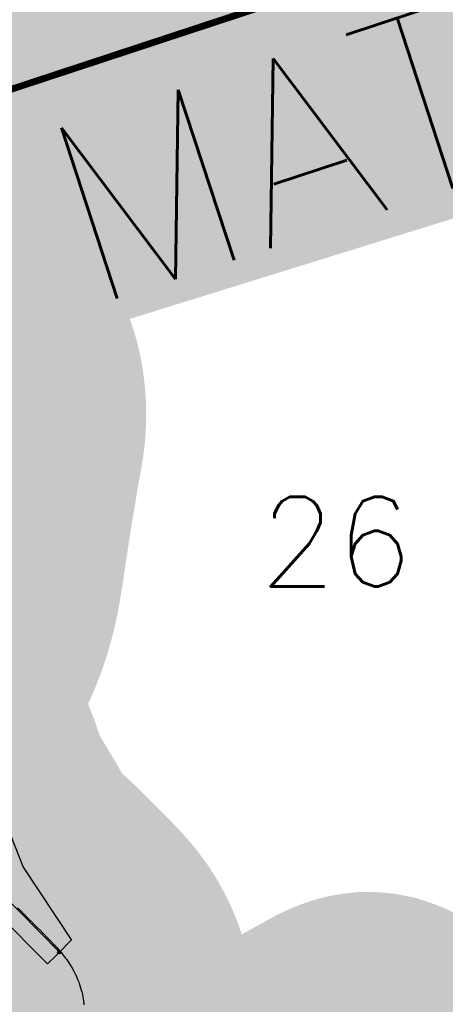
# Model space of a CAD drawing. Header units: feet. Extents: x 18803 to 104580, y -6601 to 116448.
# Tile 8 of 102: x 43946 to 45200, y 26047 to 28948. Entities that reach past the tile are written whole.
import ezdxf

# ---------------------------------------------------------------- set-up
doc = ezdxf.new("R2010")
doc.units = ezdxf.units.FT
doc.header["$LTSCALE"] = 100
doc.header["$MEASUREMENT"] = 0
for name, color, linetype in [('ELPC BOLD TITLE SHEET', 3, 'Continuous'), ('ELPC-XIST', 6, 'Continuous'), ('ELRP', 253, 'Continuous'), ('ET-SEC NUMBS', 253, 'Continuous'), ('SL-MATCH', 253, 'Continuous'), ('ST-MATCH', 1, 'Continuous')]:
    doc.layers.add(name, color=color, linetype=linetype)
doc.styles.add('L2640', font='simplex.shx', dxfattribs={"height": 264})
doc.styles.add('L5280', font='simplex.shx', dxfattribs={"height": 528})

msp = doc.modelspace()

# ---------------------------------------------------------------- linework, layer by layer
at = {"layer": 'ELPC BOLD TITLE SHEET', "const_width": 1000}
for points in [[(44415.12442373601, 25545.49111796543), (44426.25055817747, 25552.75426515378), (44426.29165398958, 25552.78103114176), (44430.12971652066, 25555.27506306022), (44444.98746038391, 25564.8614475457), (44444.99096489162, 25564.86370749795), (44444.9937771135, 25564.86552166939), (44450.43754305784, 25568.3752910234), (44450.46075307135, 25568.39033304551), (44450.48389079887, 25568.40525101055), (44459.57410002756, 25574.29654095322), (44473.86344384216, 25583.58239438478), (44475.51236214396, 25584.65477041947), (44475.5238248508, 25584.66222233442), (44487.8179571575, 25592.65158105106), (44487.82316484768, 25592.65496425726), (44487.82438495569, 25592.65575709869), (44500.99489974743, 25601.21050611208), (44501.02878042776, 25601.23247146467), (44501.38096687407, 25601.46036887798), (44501.39315109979, 25601.46825863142), (44514.60080045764, 25610.02659794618), (44514.644243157, 25610.05481603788), (44526.59158413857, 25617.83389051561), (44526.61538515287, 25617.84936739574), (44527.71828873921, 25618.56563070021), (44527.73195843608, 25618.57448789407), (44527.74565176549, 25618.5833737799), (44540.86790424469, 25627.07952222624), (44540.89414988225, 25627.09644222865), (44540.92033892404, 25627.11337421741), (44551.73372128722, 25634.07443560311), (44551.75026764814, 25634.08507782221), (44554.0175838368, 25635.54206423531), (44554.02756869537, 25635.54847009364), (44554.03748722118, 25635.55484028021), (44567.4479433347, 25644.1537407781), (44576.07589955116, 25649.62606220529), (44576.0946346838, 25649.63798170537), (44576.11336231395, 25649.64987206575), (44581.14035693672, 25652.85142476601), (44581.19955856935, 25652.88925041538), (44594.80925072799, 25661.61306043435), (44594.84999142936, 25661.63923302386), (44599.3934941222, 25664.56450082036), (44599.40509294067, 25664.57198289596), (44599.4171976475, 25664.57978139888), (44608.45401925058, 25670.41285569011), (44608.49109932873, 25670.43683849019), (44622.07157470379, 25679.2382511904), (44622.54074583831, 25679.54532218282), (44637.00219122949, 25689.07972231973), (44644.13101808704, 25693.78309604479), (44651.71383201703, 25698.8343335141), (44665.77506441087, 25708.13951618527), (44665.84779773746, 25708.18745487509), (44666.56685865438, 25708.65955251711), (44666.58888458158, 25708.67395844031), (44666.61099974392, 25708.6884581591), (44680.9913428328, 25718.08231616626), (44681.00860553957, 25718.09356031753), (44681.02585488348, 25718.10481749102), (44687.03876312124, 25722.01752862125), (44687.10431981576, 25722.06003105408), (44694.58978467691, 25726.8952013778), (44694.62417471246, 25726.91745854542), (44706.68784004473, 25734.74022114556), (44707.74120953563, 25735.41314908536), (44707.90821124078, 25735.51882971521), (44717.28936380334, 25741.3991417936), (44717.42372822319, 25741.48401188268), (44726.54091011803, 25747.28692641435), (44726.68685094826, 25747.3805849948), (44728.21651975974, 25748.37036990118), (44728.25813878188, 25748.39723685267), (44734.28388404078, 25752.27802070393), (44734.39056697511, 25752.34713825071), (44740.01894355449, 25756.01535214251), (44740.17169687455, 25756.11574743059), (44744.17865506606, 25758.77142784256), (44747.56111954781, 25760.94233755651), (44747.82273300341, 25761.11264422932), (44748.44854683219, 25761.52582772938), (44748.55359967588, 25761.59479590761), (44751.01408361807, 25763.20099521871), (44751.14847617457, 25763.28935983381), (44754.0763825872, 25765.22834739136), (44755.26086097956, 25766.06366194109), (44758.26970408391, 25768.31975655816), (44758.8193669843, 25768.74358530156), (44762.13230313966, 25771.36974862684), (44764.83674032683, 25773.39996457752), (44766.83086073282, 25774.70832793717), (44767.49765547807, 25775.06296487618), (44767.77076013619, 25775.2062614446), (44768.95140427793, 25775.81733215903), (44771.62874566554, 25777.08424099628), (44772.1971749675, 25777.36143478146), (44775.41434319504, 25778.97739065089), (44775.46457791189, 25779.00269010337), (44779.41745381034, 25780.9987341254), (44779.74845842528, 25781.16887357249), (44784.74351779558, 25783.78194967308), (44785.38718510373, 25784.1305904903), (44786.94369983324, 25785.00296948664), (44787.55424336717, 25785.33422431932), (44790.89925024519, 25787.09005363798), (44791.41203210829, 25787.36676119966), (44797.11608844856, 25790.52968562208), (44797.19255349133, 25790.57225459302), (44803.05985924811, 25793.85162376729), (44804.84932387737, 25794.83770234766), (44809.00509422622, 25797.15087721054), (44809.02249239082, 25797.16056976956), (44815.20608091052, 25800.60846049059), (44815.35356602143, 25800.69129448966), (44821.80138145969, 25804.33890192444), (44822.00536646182, 25804.45366152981), (44828.83226235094, 25808.26676096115), (44828.86351948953, 25808.28424489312), (44836.19679562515, 25812.392169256), (44836.24362459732, 25812.41845755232), (44838.79052461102, 25813.85124584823), (44838.930347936, 25813.9294131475), (44843.88226632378, 25816.68038488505), (44844.06669680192, 25816.7836778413), (44851.78268787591, 25821.14018805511), (44851.82941896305, 25821.16662489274), (44854.92866977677, 25822.92339923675), (44854.93314025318, 25822.92593280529), (44859.37783418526, 25825.44442382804), (44866.61532951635, 25829.52025463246), (44869.96740704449, 25831.38805677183), (44870.42502218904, 25831.63852255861), (44873.55712920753, 25833.32215828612), (44873.69079448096, 25833.3943824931), (44880.25340246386, 25836.95878038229), (44880.51294021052, 25837.1011188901), (44885.14262231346, 25839.66477961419), (44886.71607799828, 25840.54706396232), (44886.86108810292, 25840.62879855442), (44893.0208996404, 25844.11882128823), (44893.04674034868, 25844.13342273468), (44893.07257116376, 25844.14804467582), (44899.17243280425, 25847.59167753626), (44899.58352375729, 25847.82064985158), (44905.43386925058, 25851.11659782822), (44911.96820445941, 25854.75831469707), (44913.76399607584, 25855.7478104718), (44918.72009115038, 25858.49654941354), (44925.40552317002, 25862.12307202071), (44927.09595419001, 25862.99583336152), (44927.63280889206, 25863.26835586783), (44932.12320013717, 25865.50917647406), (44938.72478180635, 25868.72068383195), (44940.31002461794, 25869.45916108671), (44941.79476295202, 25870.11841752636), (44944.60858076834, 25871.30746587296), (44950.06244324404, 25873.4393658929), (44953.45717125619, 25874.66739687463), (44955.36776697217, 25875.3112375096), (44957.6560095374, 25875.90024862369), (44960.4831935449, 25876.5509705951), (44965.5527317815, 25877.54849839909), (44966.20375379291, 25877.65183053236), (44970.44185152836, 25878.1282704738), (44972.57428887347, 25878.10583791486), (44975.21040418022, 25878.01889901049), (44979.1862289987, 25877.67096948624), (44980.14023315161, 25877.57792149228), (44984.91566740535, 25876.59900643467), (44986.8001823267, 25876.01149583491), (44988.57066001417, 25875.42038744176), (44991.57495988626, 25874.30847046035), (44993.29888120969, 25873.60584917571), (44994.43259227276, 25873.12758118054), (44997.59958026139, 25871.48795404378), (44997.59958017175, 25871.48795408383), (45000.29333963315, 25869.79948952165), (45001.14310006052, 25869.22999635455), (45004.84203111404, 25866.55420289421), (45004.99369693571, 25866.44040474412), (45008.732497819, 25863.33769328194), (45011.27475458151, 25860.83227366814), (45011.82819477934, 25860.24540067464), (45014.11416960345, 25857.76013596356), (45015.4007386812, 25856.24884540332), (45017.83584842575, 25848.08842099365), (45017.8572673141, 25846.06806314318), (45017.87980099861, 25842.20494630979), (45016.3883359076, 25832.73550727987), (45016.25734082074, 25832.26224109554), (45014.79386471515, 25827.53838400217), (45012.09966765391, 25821.1346475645), (45011.89709559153, 25820.73972254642), (45009.27441646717, 25815.84836199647), (45007.60146678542, 25812.9769991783), (45003.9901445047, 25807.25160665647), (45003.24468026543, 25806.16533064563), (44998.99802726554, 25800.27843869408), (44994.34677456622, 25794.42649738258), (44994.09325366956, 25794.11042725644), (44993.00082578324, 25792.76081650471), (44988.89104722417, 25788.15705102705), (44988.52666195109, 25787.75385585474), (44985.48802831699, 25784.43266302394), (44982.72470300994, 25781.48297166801), (44976.49780993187, 25774.79622184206), (44969.7923912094, 25767.57064431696), (44966.9578630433, 25764.49426966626), (44966.80962856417, 25764.33247782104), (44961.86632223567, 25758.90652186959), (44961.85085112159, 25758.88955056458), (44956.96586321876, 25753.53413889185), (44956.95842390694, 25753.52599059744), (44956.95098805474, 25753.5178411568), (44952.35980959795, 25748.49064583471), (44952.33953102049, 25748.46846029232), (44946.92733666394, 25742.552352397), (44946.82243871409, 25742.43716034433), (44941.85649522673, 25736.95878612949), (44941.81427156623, 25736.91229467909), (44937.07881235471, 25731.708182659), (44937.03738766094, 25731.6625696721), (44931.12401465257, 25725.13863755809), (44930.98891163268, 25724.99056607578), (44927.60411860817, 25721.30528102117), (44927.39401075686, 25721.07409705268), (44919.88999484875, 25712.72973296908), (44919.56296374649, 25712.37225458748), (44918.23242049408, 25710.94251779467), (44909.04876176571, 25701.26287842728), (44907.86628747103, 25700.04452084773), (44907.4508154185, 25699.62580181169), (44899.88386455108, 25692.16662892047), (44899.82757277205, 25692.11096838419), (44895.01832502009, 25687.34103490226), (44891.03172015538, 25683.35763296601), (44890.92977782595, 25683.25517868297), (44882.76012645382, 25674.99651605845), (44882.73935538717, 25674.97559595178), (44882.71861383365, 25674.95465433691), (44882.13246451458, 25674.36512414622), (44881.92204831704, 25674.15605764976), (44874.79877936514, 25667.16534920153), (44874.77688855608, 25667.14394989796), (44874.75502630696, 25667.12252276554), (44868.5286470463, 25661.04397612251), (44868.24972212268, 25660.77620306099), (44867.28247762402, 25659.86310792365), (44860.37577127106, 25653.38396704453), (44854.21727264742, 25647.67453928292), (44854.1951524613, 25647.6540596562), (44853.87512665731, 25647.35816732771), (44853.77558073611, 25647.26556712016), (44847.32866958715, 25641.23189581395), (44847.3160987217, 25641.22015814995), (44847.30352095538, 25641.20839580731), (44841.10658824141, 25635.42672026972), (44840.58963463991, 25634.92838749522), (44839.79948834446, 25634.14148949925), (44839.78576869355, 25634.12778935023), (44839.77203907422, 25634.11410331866), (44834.47619628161, 25628.8210910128), (44828.06679558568, 25622.4984171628), (44825.49830077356, 25620.01109674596), (44821.09309228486, 25615.688073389), (44821.04243358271, 25615.63820265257), (44814.17420459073, 25608.85543318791), (44814.14082899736, 25608.82240392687), (44810.71222492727, 25605.42227993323), (44810.63537057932, 25605.34642902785), (44807.41898918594, 25602.18724688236), (44807.41379937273, 25602.18214769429), (44800.9247615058, 25595.80433506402), (44800.79827015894, 25595.67903106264), (44795.63581971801, 25590.52470167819), (44794.31575269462, 25589.19614300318), (44787.5026984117, 25582.56319760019), (44787.30004955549, 25582.36342481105), (44780.26477606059, 25575.34079421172), (44779.70324697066, 25574.7729100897), (44779.65188777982, 25574.72080348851), (44771.73163331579, 25566.65958254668), (44771.61970464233, 25566.54486303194), (44764.8721031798, 25559.58052208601), (44763.32175381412, 25557.96219682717), (44763.2886180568, 25557.92753640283), (44754.53298853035, 25548.7500200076), (44754.52715874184, 25548.74390708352), (44749.1927997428, 25543.14843321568)], [(43439.41828270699, 28460.98959607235), (43452.48316197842, 28447.58218392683), (43454.41618430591, 28445.57714140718), (43466.06964303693, 28433.44948055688), (43473.59733143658, 28425.53361708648), (43473.61361379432, 28425.51647802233), (43480.01628547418, 28418.77020039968), (43492.31989342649, 28405.63409941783), (43492.47621702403, 28405.46553643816), (43494.26840829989, 28403.51381376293), (43494.28176801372, 28403.4992271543), (43494.29513371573, 28403.4846589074), (43508.5038849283, 28387.9577637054), (43508.51374566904, 28387.94696762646), (43508.52364841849, 28387.93613932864), (43511.18241702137, 28385.02329734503), (43511.35377735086, 28384.83346354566), (43522.14518075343, 28372.74483210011), (43522.15149841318, 28372.7377462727), (43522.15787303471, 28372.73060241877), (43530.18080317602, 28363.72846645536), (43530.44597073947, 28363.42575243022), (43535.13595150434, 28357.97823617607), (43547.43196073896, 28343.60029012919), (43549.11348433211, 28341.60036549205), (43549.38422992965, 28341.27265885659), (43558.7636190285, 28329.71861137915), (43567.59264136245, 28318.72578284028), (43567.59299265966, 28318.72534547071), (43567.59335802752, 28318.7248905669), (43569.31521943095, 28316.58118726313), (43579.31289656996, 28303.9787536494), (43585.65826690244, 28295.85398422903), (43585.89485237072, 28295.5465432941), (43589.16747197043, 28291.23024433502), (43598.66254871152, 28278.57239944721), (43603.21419569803, 28272.31361034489), (43603.47147897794, 28271.95390222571), (43607.84929751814, 28265.73016980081), (43616.90935926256, 28252.69662682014), (43619.98502329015, 28248.12015958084), (43620.12833120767, 28247.90484172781), (43625.78440098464, 28239.3234294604), (43634.3649123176, 28225.85350474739), (43635.74851002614, 28223.62476851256), (43635.98478684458, 28223.23734746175), (43642.34533784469, 28212.61954231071), (43649.61455448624, 28200.29904101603), (43650.74147207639, 28198.34539421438), (43650.97034120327, 28197.94094368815), (43655.78023538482, 28189.27486500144), (43655.7896712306, 28189.25787804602), (43660.93063848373, 28180.01031443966), (43660.94511826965, 28179.98430072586), (43664.98273666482, 28172.73954793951), (43665.94770467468, 28171.02798562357), (43671.15999530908, 28161.60660781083), (43676.70058002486, 28151.49845546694), (43678.7647160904, 28147.65403091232), (43678.78192796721, 28147.62213022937), (43678.79910218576, 28147.59019671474), (43682.5010536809, 28140.74018140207), (43688.55744879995, 28129.34846561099), (43688.96271856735, 28128.61543547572), (43692.31018542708, 28122.78842192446), (43692.32735254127, 28122.75867924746), (43692.3445059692, 28122.72886743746), (43695.58576496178, 28117.12218545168), (43695.89916877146, 28116.59486258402), (43703.08058916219, 28104.83757005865), (43703.18140279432, 28104.67389003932), (43707.20488839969, 28098.19542101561), (43707.29974468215, 28098.04150737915), (43710.60477729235, 28092.6372161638), (43718.0464744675, 28080.35263764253), (43722.66330814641, 28072.60337484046), (43722.74479581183, 28072.46570102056), (43725.46502671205, 28067.83957787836), (43732.58560053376, 28054.91809841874), (43737.21968452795, 28046.24503325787), (43737.3857078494, 28045.92944682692), (43739.76204721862, 28041.34107369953), (43746.91496882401, 28027.32545574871), (43750.8260015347, 28019.50204504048), (43751.14474143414, 28018.84238554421), (43753.93284342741, 28012.86802790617), (43760.64142646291, 27997.85745921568), (43763.26924046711, 27991.66411198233), (43763.4568854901, 27991.21035091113), (43766.90550198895, 27982.64974507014), (43772.74701127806, 27967.23706653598), (43772.83135231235, 27967.01755940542), (43774.26415203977, 27963.33872310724), (43774.39914896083, 27962.98437956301), (43778.56696731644, 27951.79652227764), (43778.77811218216, 27951.24903500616), (43784.8101295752, 27936.12767707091), (43784.81791683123, 27936.10817832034), (43785.25104535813, 27935.02491590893), (43785.38819564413, 27934.67464691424), (43790.46532920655, 27921.42972990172), (43790.46849602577, 27921.42145642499), (43790.47166786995, 27921.4131778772), (43795.72684832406, 27907.67705393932), (43796.24960092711, 27906.28976341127), (43796.42120103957, 27905.8219683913), (43800.49872606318, 27894.39746097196), (43804.83412481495, 27881.59237717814), (43806.4007460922, 27876.55585589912), (43806.66450598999, 27875.65960935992), (43808.61110087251, 27868.64982723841), (43811.56733485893, 27855.35095726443), (43813.4761235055, 27845.01109524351), (43813.67676805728, 27843.77825687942), (43814.08068972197, 27840.91391660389), (43816.15423462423, 27825.71224094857), (43817.55047231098, 27812.17634834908), (43817.65874218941, 27810.78055120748), (43817.69440015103, 27810.09559646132), (43818.23397066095, 27794.31462575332), (43818.49223519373, 27778.98555233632), (43818.49160080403, 27778.38043217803), (43818.45724068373, 27777.06936970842), (43817.78869114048, 27764.07043482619), (43816.86506836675, 27749.78603600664), (43816.34388022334, 27744.1174002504), (43816.21517912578, 27742.99408944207), (43815.35073986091, 27736.69980628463), (43813.47752225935, 27724.65395442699), (43811.37602589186, 27711.67384480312), (43811.20705934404, 27710.66589048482), (43811.1411855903, 27710.29085129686), (43808.94656931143, 27698.34285172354), (43808.94573912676, 27698.33833924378), (43808.94490916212, 27698.33382314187), (43806.67632594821, 27686.00949263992), (43806.67609218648, 27686.00822252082), (43805.46955348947, 27679.45168521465), (43805.44328799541, 27679.31131048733), (43804.64003004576, 27675.08813892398), (43804.59970836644, 27674.87066413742), (43802.69332302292, 27664.31615398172), (43800.53738081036, 27653.09493971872), (43800.40846824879, 27652.36273904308), (43799.84667572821, 27648.853416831), (43798.53573654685, 27640.2477845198), (43798.53144671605, 27640.21951302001), (43796.58429135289, 27627.33630242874), (43795.12871986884, 27618.25716257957), (43795.12599381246, 27618.24019578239), (43794.44146663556, 27613.98899588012), (43790.06000015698, 27587.27586698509), (43790.04093496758, 27587.161248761), (43789.93949247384, 27586.55955906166), (43789.93592678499, 27586.53857579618), (43789.93237548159, 27586.51757214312), (43787.53763625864, 27572.46043886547), (43785.09042314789, 27558.3902745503), (43785.05754566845, 27558.19698889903), (43784.65098601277, 27555.75183991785), (43784.65052686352, 27555.74907581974), (43784.6500870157, 27555.74642962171), (43782.84265816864, 27544.86207034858), (43782.80531465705, 27544.63093744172), (43780.96616891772, 27532.92290906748), (43779.53067123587, 27524.68432121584), (43779.2280206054, 27522.86021336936), (43779.16695846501, 27522.47529333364), (43777.59457485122, 27512.08773193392), (43777.5840025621, 27512.01727799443), (43776.02061460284, 27501.50696187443), (43774.89776141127, 27494.24913591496), (43774.32479439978, 27490.42919284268), (43772.41990852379, 27478.66024011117), (43772.37194061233, 27478.35314421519), (43770.51615404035, 27466.02641633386), (43770.48525334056, 27465.81578388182), (43770.32147476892, 27464.66938432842), (43770.28618891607, 27464.42971808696), (43768.59436880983, 27453.26993378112), (43766.64001700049, 27440.63417755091), (43766.60927636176, 27440.43069521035), (43766.16377013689, 27437.40993544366), (43766.12281025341, 27437.14082662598), (43764.65025470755, 27427.75761532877), (43764.64389725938, 27427.71692376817), (43762.72109607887, 27415.35443806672), (43762.33505533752, 27412.94910128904), (43761.3003096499, 27405.73674319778), (43759.91773967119, 27396.48460542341), (43759.89673881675, 27396.34183401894), (43758.97982455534, 27390.00781154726), (43758.97759479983, 27389.99232745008), (43758.97536159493, 27389.97687340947), (43758.53246467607, 27386.8957689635), (43758.52661256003, 27386.85487022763), (43757.15459934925, 27377.22162502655), (43755.6940052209, 27367.34105388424), (43755.68232920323, 27367.26273400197), (43755.66095735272, 27367.12045694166), (43755.65844215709, 27367.10381532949), (43755.65593478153, 27367.0871666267), (43754.04235956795, 27356.4297605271), (43754.03864042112, 27356.40538419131), (43754.03494492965, 27356.38103883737), (43752.3906156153, 27345.63129589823), (43752.16868425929, 27344.25681531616), (43752.15980617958, 27344.20212757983), (43750.71102060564, 27335.32569106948), (43748.95620152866, 27324.93919390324), (43748.17758820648, 27320.47694096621), (43748.17763775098, 27320.47722492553), (43748.17769912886, 27320.47757668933), (43747.11355287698, 27314.3783465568), (43745.2640393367, 27304.48344393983), (43743.73564146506, 27296.71737316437), (43743.68412271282, 27296.46122415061), (43743.34615223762, 27294.81627713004), (43741.30466587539, 27285.34895831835), (43739.19311043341, 27275.85440314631), (43738.46639310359, 27272.72909028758), (43738.41682942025, 27272.51939542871), (43736.89495150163, 27266.18361111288), (43734.45800844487, 27256.35618156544), (43734.45229696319, 27256.3332729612), (43734.44660344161, 27256.31035437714), (43732.32206397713, 27247.80426885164), (43732.1128444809, 27247.01696642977), (43731.98652483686, 27246.56881337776), (43729.23802813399, 27237.15158405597), (43729.22998981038, 27237.12420707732), (43729.22197905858, 27237.09681508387), (43726.50213304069, 27227.85203539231), (43726.49636369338, 27227.83251008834), (43726.49061045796, 27227.81298289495), (43725.05091256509, 27222.94773166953), (43724.78690799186, 27222.10885882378), (43723.68350010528, 27218.80261647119), (43720.67930403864, 27210.03187920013), (43720.64937485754, 27209.94397786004), (43717.7047473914, 27201.24363758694), (43717.62211514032, 27200.99527552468), (43717.15752006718, 27199.57444226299), (43716.85888840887, 27198.71372659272), (43714.5440164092, 27192.40890141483), (43711.34087174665, 27183.8529472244), (43708.81753991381, 27177.35152947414), (43708.64900346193, 27176.92791177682), (43704.22228589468, 27166.06854431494), (43700.5257631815, 27157.36638889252), (43700.12690095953, 27156.46004790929), (43699.94635926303, 27156.0582294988), (43696.66796154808, 27148.90959424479), (43692.659545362, 27140.50551484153), (43690.61197879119, 27136.36502865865), (43688.28076236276, 27131.78055805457), (43688.27517703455, 27131.76959128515), (43688.26958475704, 27131.75859950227), (43683.66786639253, 27122.7278353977), (43681.01624930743, 27117.69836838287), (43680.75499283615, 27117.21380219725), (43678.8228486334, 27113.70854608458), (43673.61188152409, 27104.47996303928), (43671.08915241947, 27100.08644165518), (43670.90768720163, 27099.77478614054), (43668.17025606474, 27095.13812163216), (43662.4608786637, 27085.67012907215), (43661.12411734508, 27083.47110798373), (43656.61428655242, 27075.99781819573), (43656.38206326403, 27075.60627124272), (43651.63401946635, 27067.45956200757), (43650.75099745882, 27065.91866755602), (43650.65215049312, 27065.74483617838), (43644.96785917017, 27055.67046751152), (43644.65703011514, 27055.10557019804), (43642.76054695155, 27051.57009857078), (43638.60512062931, 27043.21491125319), (43638.18985110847, 27042.3457026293), (43635.03183835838, 27035.4575147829), (43632.42126068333, 27029.24905425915), (43632.06548687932, 27028.36505240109), (43628.75914498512, 27019.76954647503), (43627.13581020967, 27015.17065451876), (43626.76472943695, 27014.05327101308), (43623.65470284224, 27004.06876622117), (43622.69391162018, 27000.59248229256), (43622.37363484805, 26999.33638038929), (43619.77606471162, 26988.22656639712), (43619.30313519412, 26985.64017287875), (43619.07303961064, 26984.20716501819), (43617.50239748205, 26972.86323503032), (43617.28154364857, 26970.0414774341), (43617.21519393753, 26968.98507725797), (43616.68116881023, 26957.71277357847), (43616.69319807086, 26954.5426712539), (43616.71786092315, 26953.36388857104), (43617.14002412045, 26942.27621600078), (43617.43938177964, 26938.72259728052), (43617.58093483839, 26937.36802559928), (43618.93970772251, 26926.4865589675), (43619.57372183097, 26922.78562192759), (43619.75988993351, 26921.79033760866), (43622.03583584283, 26910.57315820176), (43622.71120669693, 26907.80442135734), (43623.00006164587, 26906.70496766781), (43626.43664206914, 26894.50688254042), (43626.89813010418, 26892.97005880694), (43627.14145675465, 26892.19640818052), (43631.63672766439, 26878.52787432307), (43631.70137869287, 26878.33349090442), (43631.84969970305, 26877.89248219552), (43636.37139307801, 26865.0429428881), (43636.46819940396, 26864.77202650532), (43637.9419701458, 26860.70962272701), (43641.23607324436, 26851.78402105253), (43641.26848447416, 26851.6966302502), (43644.44036073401, 26843.18571063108), (43644.45262891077, 26843.15297513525), (43644.4648589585, 26843.1202205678), (43646.18274625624, 26838.54502129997), (43646.19789734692, 26838.50475970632), (43651.02828212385, 26825.69799962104), (43651.27387810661, 26825.06692862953), (43651.29233997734, 26825.01961691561), (43656.58855310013, 26811.4834199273), (43657.72684600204, 26808.51994893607), (43661.64524504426, 26798.80304698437), (43661.82113468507, 26798.37783621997), (43664.71591913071, 26791.55268332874), (43667.11043120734, 26785.95853559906), (43671.56690194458, 26775.3585055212), (43671.75779594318, 26774.89059882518), (43672.1877118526, 26773.80392921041), (43672.26770015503, 26773.6043987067), (43677.16874759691, 26761.53755306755), (43678.05971038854, 26759.31144363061), (43678.16617817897, 26759.04052143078), (43681.74745895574, 26749.75699044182), (43683.76295271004, 26744.25559175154), (43686.1669568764, 26737.95389001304), (43686.19367785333, 26737.88419523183), (43689.22269047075, 26730.02311685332), (43690.6768862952, 26726.42871037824), (43690.68471530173, 26726.4092763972), (43690.69256270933, 26726.38985163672), (43694.51297467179, 26716.89290312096), (43694.74431320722, 26716.29034664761), (43694.99412337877, 26715.60738769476), (43695.00870014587, 26715.56766492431), (43698.91312065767, 26704.96214055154), (43699.42220205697, 26703.54898256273), (43699.5572512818, 26703.16151574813), (43702.66330996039, 26693.94267541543), (43703.96185464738, 26690.28505204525), (43706.75640349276, 26681.99479545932), (43706.92471840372, 26681.51536250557), (43708.15203077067, 26678.15434650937), (43708.207282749, 26678.00117816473), (43711.31114358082, 26669.28999824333), (43711.31956143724, 26669.26641548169), (43712.3587256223, 26666.36040700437), (43715.99121435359, 26656.47419034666), (43716.12678858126, 26656.11429977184), (43716.49303958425, 26655.16555362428), (43721.3405225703, 26643.14938034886), (43721.41502474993, 26642.96675803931), (43721.49363940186, 26642.78935056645), (43727.03098776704, 26630.42171956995), (43727.31435853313, 26629.83311303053), (43727.42116927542, 26629.61381979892), (43733.27983903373, 26617.72368045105), (43733.91067356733, 26616.51539080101), (43733.97123579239, 26616.40005582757), (43740.17332409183, 26604.65624611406), (43740.93326302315, 26603.25088264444), (43741.01155720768, 26603.10710021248), (43747.50295575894, 26591.26871414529), (43748.19529974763, 26590.02816646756), (43748.33451971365, 26589.78162419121), (43755.24216338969, 26577.69098361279), (43755.75371979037, 26576.81961539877), (43755.82223005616, 26576.70354464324), (43763.41503284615, 26563.90871903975), (43763.4678669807, 26563.82141620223), (43763.47259408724, 26563.81359571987), (43763.47731276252, 26563.8057947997), (43771.29018769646, 26550.87557992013), (43771.41616702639, 26550.66906231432), (43771.97965880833, 26549.75405066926), (43772.04420860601, 26549.64872502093), (43779.1770861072, 26537.95349456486), (43780.851216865, 26535.18587069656), (43780.89219082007, 26535.11792345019), (43786.66883951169, 26525.50870294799), (43789.72135268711, 26520.31305301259), (43789.7308054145, 26520.29699915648), (43789.74023617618, 26520.28095908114), (43793.93979465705, 26513.15399844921), (43798.56117861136, 26505.18922058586), (43798.6282384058, 26505.07302349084), (43801.23732388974, 26500.52775908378), (43807.52234062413, 26489.36799593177), (43807.52633396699, 26489.36091246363), (43807.53035090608, 26489.35378234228), (43808.57501565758, 26487.50136778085), (43808.59910045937, 26487.45874609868), (43816.18556879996, 26474.06037362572), (43816.23573297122, 26473.9721528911), (43816.89821926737, 26472.8119806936), (43816.90410345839, 26472.80167093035), (43823.99645286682, 26460.36888423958), (43824.30934968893, 26459.83435386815), (43826.66802447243, 26455.90634299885), (43832.73241760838, 26446.0745447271), (43833.00011214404, 26445.64917687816), (43837.04057400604, 26439.35538294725), (43842.14516136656, 26431.78145292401), (43842.47354186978, 26431.30486342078), (43848.1175801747, 26423.29103627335), (43852.34913086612, 26417.65466656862), (43852.92436651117, 26416.91428757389), (43860.16838380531, 26407.90224045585), (43863.74576896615, 26403.7107909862), (43864.27424988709, 26403.10878893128), (43873.21256359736, 26393.20866421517), (43875.91309618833, 26390.40979319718), (43876.42397626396, 26389.89334139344), (43887.64181726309, 26378.83219717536), (43889.17465762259, 26377.39121374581), (43901.90841169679, 26365.68720136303), (43902.12656576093, 26365.48867638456), (43903.24673173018, 26364.4794136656), (43914.73279458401, 26354.29328698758), (43920.71426015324, 26348.95853169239), (43920.75600020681, 26348.92123497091), (43926.9151729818, 26343.40743981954), (43938.39002150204, 26332.86535898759), (43939.33152189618, 26331.97604285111), (43939.61171285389, 26331.70794802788), (43948.72507454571, 26322.87492741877), (43958.38412546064, 26313.34928736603), (43958.40587872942, 26313.32776770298), (43958.42765229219, 26313.30627246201), (43958.95096792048, 26312.78795207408), (43959.07430158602, 26312.66509528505), (43968.27159341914, 26303.44930421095), (43968.2883145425, 26303.43250867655), (43968.30502390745, 26303.41575206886), (43978.10904106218, 26293.56008364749), (43978.16899043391, 26293.50026611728), (43987.77984918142, 26283.72122105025), (43987.7885068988, 26283.7124156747), (43996.64816913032, 26274.70558735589), (43996.69041864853, 26274.66254213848), (43997.11585989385, 26274.22814070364), (43997.31739283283, 26274.02448969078), (44006.88600291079, 26264.45525495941), (44006.89478992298, 26264.4464553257), (44006.90356917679, 26264.4376714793), (44015.27018383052, 26256.05519825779), (44015.4012503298, 26255.92297219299), (44016.54682750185, 26254.75924714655), (44016.55345129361, 26254.75251129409), (44016.56001296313, 26254.74584329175), (44026.18070323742, 26244.95894067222), (44026.21542597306, 26244.9236834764), (44033.35927265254, 26237.68330627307), (44033.58131369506, 26237.45555602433), (44035.9200548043, 26235.02779559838), (44035.99119271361, 26234.95423334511), (44045.63806292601, 26225.01687645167), (44050.92714411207, 26219.47676875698), (44051.34352101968, 26219.03062880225), (44055.08172767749, 26214.93324434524), (44064.37479431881, 26204.46367214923), (44067.51639209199, 26200.8133156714), (44068.09733827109, 26200.11532240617), (44073.38692463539, 26193.54252079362), (44082.21539896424, 26182.11388610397), (44083.17612636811, 26180.81175270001), (44083.7552137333, 26179.99708651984), (44090.57175572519, 26170.0389520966), (44097.74624852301, 26158.77035020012), (44098.26076235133, 26157.93053075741), (44098.55236800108, 26157.4355498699), (44105.54579485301, 26144.64243042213), (44110.31594793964, 26134.87693836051), (44110.79555453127, 26133.84019414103), (44117.51257184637, 26118.47685812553), (44120.68238906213, 26110.42242446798), (44121.09271252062, 26109.30455754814), (44122.21322671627, 26106.01843755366), (44126.19678449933, 26093.48333959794), (44128.33537800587, 26086.08913632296), (44128.69145448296, 26084.70660512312), (44129.48088739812, 26081.21850115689), (44131.76492680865, 26069.26856902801), (44132.6712146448, 26063.3695522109), (44132.80911385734, 26062.30681647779), (44133.32038506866, 26057.48286698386), (44133.36738286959, 26057.07473522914), (44134.76920527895, 26045.80072421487), (44134.86099415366, 26045.1414003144), (44135.22766700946, 26042.76264819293), (44135.28137650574, 26042.39442345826), (44136.37883784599, 26034.41875964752), (44137.63251244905, 26024.98893956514), (44137.64364065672, 26024.90410835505), (44137.67230807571, 26024.66105570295), (44138.51688391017, 26017.18145003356), (44139.06662818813, 26011.58289553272), (44139.07258924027, 26011.52290819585), (44139.21056202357, 26010.15072583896), (44139.22167512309, 26010.03771996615), (44139.41901818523, 26007.98491284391), (44139.54078529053, 26006.56688338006), (44143.15513995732, 25956.57762953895), (44144.01424726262, 25949.69766335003), (44144.80227681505, 25940.54469571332), (44144.82583750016, 25940.28671941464), (44145.15700230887, 25936.85737477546), (44145.18489344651, 25936.54842824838), (44145.74527383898, 25929.87686044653), (44145.78188820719, 25929.49234219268), (44145.78351718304, 25929.47503129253), (44145.7851591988, 25929.457711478), (44146.41515581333, 25922.73714297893), (44146.4168424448, 25922.71935879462), (44146.4185153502, 25922.70158315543), (44146.87622973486, 25917.89404309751), (44147.05351852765, 25915.96114054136), (44147.05510452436, 25915.9440478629), (44147.05667961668, 25915.92694316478), (44147.60628124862, 25910.02635050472), (44147.6100288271, 25909.9857478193), (44148.07005526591, 25904.95584363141), (44148.08299741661, 25904.81862303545), (44148.13057749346, 25904.32899615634), (44148.13181366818, 25904.31624012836), (44148.67448905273, 25898.70092202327), (44148.68077946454, 25898.63488805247), (44149.04961112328, 25894.70608347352), (44149.05110589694, 25894.69010418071), (44149.35201035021, 25891.461862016), (44149.4173311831, 25890.8221373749), (44149.65616820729, 25888.40157127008), (44149.98843276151, 25885.14123404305), (44150.00236905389, 25885.0003563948), (44150.35316369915, 25881.34395821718), (44150.35710498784, 25881.30249645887), (44150.74366839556, 25877.1972831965), (44150.74606061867, 25877.17230590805), (44150.74842506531, 25877.14734075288), (44150.8875326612, 25875.70350719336), (44150.89508621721, 25875.6263978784), (44151.28476447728, 25871.71434182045), (44151.29212375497, 25871.63924427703), (44151.86806994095, 25865.66366876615), (44151.89140348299, 25865.40684232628), (44151.97191675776, 25864.46327325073), (44152.04908983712, 25863.62365100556), (44152.07253050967, 25863.34263466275), (44152.16531598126, 25862.41628685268), (44152.16745432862, 25862.39483896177), (44152.35154522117, 25860.53977012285), (44152.36433129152, 25860.40709273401), (44152.46148719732, 25859.3680365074), (44152.46760084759, 25859.30361227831), (44152.66507412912, 25857.25204027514), (44152.66791019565, 25857.2231494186), (44152.67071088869, 25857.19425091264), (44153.38229560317, 25849.99197562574), (44153.3828075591, 25849.98678743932), (44154.1606824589, 25842.09475839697), (44154.1622379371, 25842.0790317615), (44154.47579574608, 25838.9194689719), (44154.47761277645, 25838.9013764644), (44154.47940990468, 25838.88334079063), (44155.9062628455, 25824.73169451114), (44155.91265252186, 25824.66917067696), (44155.92488692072, 25824.55104104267), (44155.93100658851, 25824.49119468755), (44157.58479423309, 25808.10810756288), (44157.58803425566, 25808.07578524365), (44157.64311469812, 25807.52242008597), (44157.64775943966, 25807.47622577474), (44159.3624522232, 25790.59246033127), (44159.36867106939, 25790.53201054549), (44159.43847019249, 25789.86211540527), (44161.1379728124, 25774.04692386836), (44161.13898592, 25774.03751388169), (44161.59040922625, 25769.85247249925), (44162.90822310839, 25757.9710668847), (44162.90890781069, 25757.96490231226), (44164.02640513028, 25747.91791092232), (44164.70813900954, 25742.07389353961), (44164.7121646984, 25742.03960370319), (44166.56315312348, 25726.37301081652), (44166.58099848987, 25726.22597605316), (44166.75298314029, 25724.84476839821), (44166.75726745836, 25724.81098605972), (44166.761521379, 25724.77704553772), (44168.54233870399, 25710.81762404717), (44168.55792904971, 25710.69787526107), (44169.79024715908, 25701.41991843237), (44169.79065969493, 25701.41681076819), (44170.55309450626, 25695.67011370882), (44170.56018180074, 25695.61715625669), (44172.51149259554, 25681.16157938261), (44172.5271767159, 25681.04747602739), (44172.8842603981, 25678.49508938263), (44172.88800792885, 25678.46863132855), (44172.89172376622, 25678.44218352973), (44174.54552748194, 25666.81349810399), (44174.58110682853, 25666.57209365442), (44176.17688817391, 25656.11235098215), (44176.73538340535, 25652.54198057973), (44176.78111190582, 25652.26032885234), (44179.08276783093, 25638.58451552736), (44179.08979201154, 25638.54298958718), (44179.95591182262, 25633.44777975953), (44179.96122400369, 25633.41687347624), (44179.96649970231, 25633.38595420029), (44181.35731340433, 25625.3240219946), (44181.40805125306, 25625.03927626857), (44183.72899384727, 25612.41691970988), (44184.10081564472, 25610.30922224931), (44184.10674892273, 25610.27595656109), (44184.11264157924, 25610.24268119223), (44185.88068220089, 25600.36565995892), (44185.93489849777, 25600.07182353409), (44188.07871181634, 25588.7907110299), (44188.14863272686, 25588.43310294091), (44190.24491436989, 25577.76628943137), (44190.30086554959, 25577.48847916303), (44191.96922290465, 25569.40081237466), (44192.41140228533, 25567.35433105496), (44192.51921258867, 25566.8735771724), (44194.82471391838, 25556.95563403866), (44194.84163974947, 25556.883190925), (44195.73236444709, 25553.09011216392), (44197.10164817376, 25547.42905545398)]]:
    msp.add_lwpolyline(points, dxfattribs=at)
at = {"layer": 'ELPC-XIST'}
msp.add_lwpolyline([(43939.61171285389, 26331.70794802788), (43948.72507454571, 26322.87492741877), (43958.38412546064, 26313.34928736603), (43958.40587872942, 26313.32776770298), (43958.42765229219, 26313.30627246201), (43958.95096792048, 26312.78795207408), (43959.07430158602, 26312.66509528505), (43968.27159341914, 26303.44930421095), (43968.2883145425, 26303.43250867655), (43968.30502390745, 26303.41575206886), (43978.10904106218, 26293.56008364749), (43978.16899043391, 26293.50026611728), (43987.77984918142, 26283.72122105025), (43987.7885068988, 26283.7124156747), (43996.64816913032, 26274.70558735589), (43996.69041864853, 26274.66254213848), (43997.11585989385, 26274.22814070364), (43997.31739283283, 26274.02448969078), (44006.88600291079, 26264.45525495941), (44006.89478992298, 26264.4464553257), (44006.90356917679, 26264.4376714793), (44015.27018383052, 26256.05519825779), (44015.4012503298, 26255.92297219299), (44016.54682750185, 26254.75924714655), (44016.55345129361, 26254.75251129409), (44016.56001296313, 26254.74584329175), (44026.18070323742, 26244.95894067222), (44026.21542597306, 26244.9236834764), (44033.35927265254, 26237.68330627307), (44033.58131369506, 26237.45555602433), (44035.9200548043, 26235.02779559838), (44035.99119271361, 26234.95423334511), (44045.63806292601, 26225.01687645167), (44050.92714411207, 26219.47676875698), (44051.34352101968, 26219.03062880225), (44055.08172767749, 26214.93324434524), (44064.37479431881, 26204.46367214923), (44067.51639209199, 26200.8133156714), (44068.09733827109, 26200.11532240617), (44073.38692463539, 26193.54252079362), (44082.21539896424, 26182.11388610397), (44083.17612636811, 26180.81175270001), (44083.7552137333, 26179.99708651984), (44090.57175572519, 26170.0389520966), (44097.74624852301, 26158.77035020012), (44098.26076235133, 26157.93053075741), (44098.55236800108, 26157.4355498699), (44105.54579485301, 26144.64243042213), (44110.31594793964, 26134.87693836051), (44110.79555453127, 26133.84019414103), (44117.51257184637, 26118.47685812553), (44120.68238906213, 26110.42242446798), (44121.09271252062, 26109.30455754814), (44122.21322671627, 26106.01843755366), (44126.19678449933, 26093.48333959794), (44128.33537800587, 26086.08913632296), (44128.69145448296, 26084.70660512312), (44129.48088739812, 26081.21850115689), (44131.76492680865, 26069.26856902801), (44132.6712146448, 26063.3695522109), (44132.80911385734, 26062.30681647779), (44133.32038506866, 26057.48286698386), (44133.36738286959, 26057.07473522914), (44134.76920527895, 26045.80072421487)], dxfattribs=at)
at = {"layer": 'ELRP'}
for p, q in [((43849.04084024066, 26718.01040797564), (43955.81752265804, 26451.31502197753)), ((43955.81752265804, 26451.31502197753), (44098.49656688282, 26236.73005134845)), ((44027.54843490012, 26166.25791097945), (43849.3765151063, 26345.63152220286)), ((44095.85696118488, 26234.10815478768), (44063.02250089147, 26201.49398116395)), ((44098.49656688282, 26236.73005134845), (44095.85696118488, 26234.10815478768)), ((44052.14518393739, 26190.68964022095), (44027.54843490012, 26166.25791097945)), ((44063.02250089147, 26201.49398116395), (44052.14518393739, 26190.68964022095))]:
    msp.add_line(p, q, dxfattribs=at)
msp.add_lwpolyline([(43777.28071514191, 27955.84567373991), (43817.63539254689, 27872.25195611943), (43761.47950418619, 27402.88701980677), (43743.21530942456, 27288.98799620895, -0.0866765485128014), (43690.55779071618, 27136.21284514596), (43648.0987301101, 27059.37874069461, 0.217711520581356), (43633.57822462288, 26868.96324211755), (43708.24520160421, 26666.06913814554, 0.04910376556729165), (43750.91732374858, 26577.9015494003), (43824.48753600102, 26457.60481181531, 0.05835403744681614), (43884.84524430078, 26380.70554848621), (44063.0162944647, 26201.3310734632)], format="xyb", dxfattribs=at)
msp.add_circle((44062.37728402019, 26201.23991481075), 5.016277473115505, dxfattribs=at)
at = {"layer": 'SL-MATCH', "const_width": 20}
msp.add_lwpolyline([(40967.23025008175, 27770.11860674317), (52031.75944042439, 31413.10269017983)], dxfattribs=at)
at = {"layer": 'ST-MATCH', "color": 155}
msp.add_solid([(44053.32993366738, 27998.90245631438), (43560.25407431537, 29587.71099718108), (54735.06560880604, 31313.9060341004), (54229.34678086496, 32943.45324853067)], dxfattribs=at)

# ---------------------------------------------------------------- texts
at = {"layer": 'ET-SEC NUMBS', "style": 'L2640'}
msp.add_text('26', height=264, dxfattribs=at).set_placement((44651.38407410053, 27278.10348225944))
at = {"layer": 'ST-MATCH', "style": 'L5280'}
msp.add_text('MATCH LINE VIEW B', height=528, rotation=18.13736557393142, dxfattribs=at).set_placement((44147.24303737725, 28098.58011140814))

doc.saveas('drawing.dxf')
